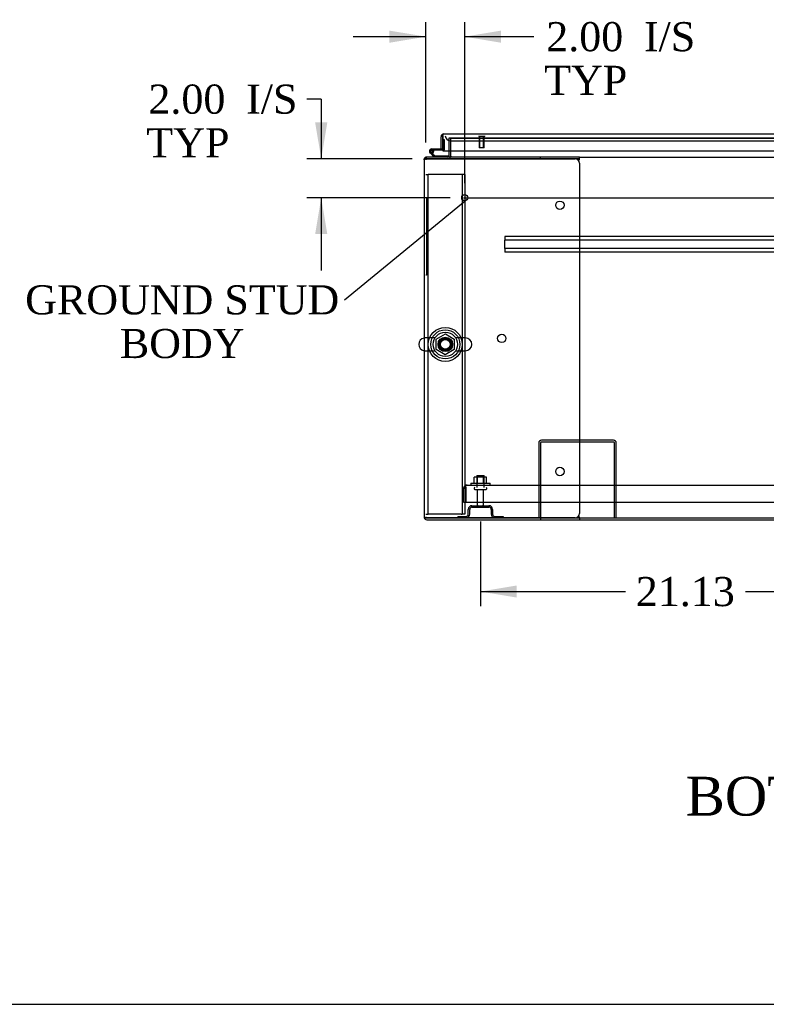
# Model space of a CAD drawing. Header units: inches. Extents: x 1 to 359, y -2 to 239.
# Tile 1 of 24: x 54 to 93, y 1 to 51. Entities that reach past the tile are written whole.
import ezdxf
from ezdxf import colors
from ezdxf.entities.mleader import LeaderData, LeaderLine
from ezdxf.enums import TextEntityAlignment as Align
from ezdxf.lldxf.tags import DXFTag
from ezdxf.math import Vec2, Vec3

# ---------------------------------------------------------------- set-up
doc = ezdxf.new("R2010")
doc.units = ezdxf.units.IN
doc.header["$MEASUREMENT"] = 0
for name, color, linetype in [('COM43132', 7, 'Continuous'), ('COM50669', 7, 'Continuous'), ('COM50677-2', 7, 'Continuous'), ('COM54746-56', 7, 'Continuous'), ('COM54926-2', 7, 'Continuous'), ('COM55738-22', 7, 'Continuous'), ('COM70110-5', 7, 'Continuous'), ('COM70217', 7, 'Continuous'), ('COM70220', 7, 'Continuous'), ('COM71188-3', 7, 'Continuous'), ('COM71190-5', 7, 'Continuous'), ('COM71195-1', 7, 'Continuous'), ('Default', 7, 'Continuous'), ('NTS166105', 7, 'Continuous'), ('NTS18024', 7, 'Continuous'), ('QLB20185', 7, 'Continuous'), ('SCS86414', 7, 'Continuous'), ('STD26089', 7, 'Continuous'), ('STD26258', 7, 'Continuous'), ('WAF25059', 7, 'Continuous'), ('WAF25377', 7, 'Continuous'), ('WAM254785', 7, 'Continuous')]:
    doc.layers.add(name, color=color, linetype=linetype)
doc.styles.add('SEACAD_Times_New_Roman', font='times.ttf')
tags = doc.linetypes.add('CENTER2', pattern=[1.125, 0.75, -0.125, 0.125, -0.125]).pattern_tags.tags
tags[10:11] = [DXFTag(74, 4), DXFTag(75, 0), DXFTag(340, '0'), DXFTag(46, 0.0), DXFTag(50, 0.0), DXFTag(44, 0.0), DXFTag(45, 0.0)]
tags[8:9] = [DXFTag(74, 4), DXFTag(75, 0), DXFTag(340, '0'), DXFTag(46, 0.0), DXFTag(50, 0.0), DXFTag(44, 0.0), DXFTag(45, 0.0)]
tags[6:7] = [DXFTag(74, 4), DXFTag(75, 0), DXFTag(340, '0'), DXFTag(46, 0.0), DXFTag(50, 0.0), DXFTag(44, 0.0), DXFTag(45, 0.0)]
tags[4:5] = [DXFTag(74, 4), DXFTag(75, 0), DXFTag(340, '0'), DXFTag(46, 0.0), DXFTag(50, 0.0), DXFTag(44, 0.0), DXFTag(45, 0.0)]
tags = doc.linetypes.add('HIDDEN2', pattern=[0.1875, 0.125, -0.0625]).pattern_tags.tags
tags[6:7] = [DXFTag(74, 4), DXFTag(75, 0), DXFTag(340, '0'), DXFTag(46, 0.0), DXFTag(50, 0.0), DXFTag(44, 0.0), DXFTag(45, 0.0)]
tags[4:5] = [DXFTag(74, 4), DXFTag(75, 0), DXFTag(340, '0'), DXFTag(46, 0.0), DXFTag(50, 0.0), DXFTag(44, 0.0), DXFTag(45, 0.0)]
doc.dimstyles.new('HAMMOND_(STH_-_300x200)', dxfattribs={"dimtxt": 1.5, "dimasz": 1.875, "dimexe": 0.75, "dimexo": 0.75, "dimgap": 0.375, "dimtad": 0, "dimtih": 1, "dimtoh": 1, "dimzin": 0, "dimdsep": 46, "dimtxsty": 'SEACAD_Times_New_Roman', "dimblk1": '_SE_FILLED', "dimblk2": '_SE_FILLED', "dimsah": 1, "dimcen": 0.75, "dimadec": 0, "dimazin": 0, "dimtfac": 0.8, "dimtofl": 0, "dimtmove": 0, "dimatfit": 3, "dimfxl": 1, "dimtolj": 1, "dimtzin": 0, "dimarcsym": 0})

# ---------------------------------------------------------------- blocks, each defined once
blk = doc.blocks.new('_SE_FILLED')
at = {"color": 0}
blk.add_line((0, 0), (-1, 0), dxfattribs=at)
blk.add_solid([(0, 0), (-1, -0.1665), (-1, 0.1665), (0, 0)], dxfattribs=at)
blk = doc.blocks.new('SEANNOT_GROUP2')
at = {"layer": 'Default', "color": 7, "linetype": 'CENTER2'}
blk.add_line((77.169, 42.237), (121.18, 42.237), dxfattribs=at)
blk = doc.blocks.new('SE1')
at = {"layer": 'COM43132', "color": 7, "linetype": 'HIDDEN2'}
for p, q in [((77.357, 27.426), (77.357, 27.426)), ((77.357, 27.426), (77.358, 27.426)), ((77.358, 27.426), (120.988, 27.426)), ((77.173, 26.551), (77.173, 27.241)), ((77.298, 27.323), (77.248, 27.39)), ((77.298, 27.241), (77.298, 27.39)), ((77.298, 27.323), (77.298, 27.241)), ((77.298, 27.241), (77.298, 27.241)), ((77.298, 26.551), (77.298, 27.241)), ((77.298, 27.241), (77.298, 26.551)), ((77.173, 26.551), (77.298, 26.551)), ((77.298, 26.551), (121.048, 26.551))]:
    blk.add_line(p, q, dxfattribs=at)
for start, end in [(90.1208, 126.194), (90, 90.0589), (126.194, 180)]:
    blk.add_arc((77.358, 27.241), 0.185, start, end, dxfattribs=at)
blk.add_open_spline([(77.298, 27.39), (77.308, 27.402), (77.318, 27.411), (77.333, 27.42), (77.338, 27.422), (77.347, 27.425), (77.352, 27.426), (77.357, 27.426)], degree=3, knots=[0, 0, 0, 0, 0.5, 0.5, 0.75, 0.75, 1, 1, 1, 1], dxfattribs=at)
at = {"layer": 'COM50669', "color": 7, "linetype": 'HIDDEN2'}
for p, q in [((81.047, 29.596), (81.047, 25.739)), ((81.142, 29.596), (81.142, 25.739)), ((84.904, 29.739), (81.19, 29.739)), ((84.904, 29.644), (81.19, 29.644)), ((84.952, 25.739), (84.952, 29.596)), ((85.047, 25.739), (85.047, 29.596))]:
    blk.add_line(p, q, dxfattribs=at)
for centre, radius, start, end in [((81.19, 29.596), 0.143, 90, 180), ((81.19, 29.596), 0.048, 90, 180), ((84.904, 29.596), 0.143, 0, 90), ((84.904, 29.596), 0.048, 0, 90)]:
    blk.add_arc(centre, radius, start, end, dxfattribs=at)
at = {"layer": 'COM50677-2', "color": 7, "linetype": 'HIDDEN2'}
for p, q in [((75.238, 43.427), (75.363, 43.427)), ((75.423, 43.427), (75.363, 43.427)), ((75.363, 25.927), (75.363, 43.427)), ((77.053, 43.427), (75.423, 43.427)), ((77.113, 43.427), (77.053, 43.427)), ((77.113, 43.427), (77.113, 25.927)), ((77.238, 43.427), (77.113, 43.427)), ((77.238, 43.427), (77.238, 25.927)), ((75.238, 25.927), (75.363, 25.927)), ((75.423, 25.927), (75.363, 25.927)), ((77.053, 25.927), (75.423, 25.927)), ((77.053, 25.927), (77.113, 25.927)), ((77.238, 25.927), (77.113, 25.927))]:
    blk.add_line(p, q, dxfattribs=at)
blk.add_circle((76.238, 34.677), 0.375, dxfattribs=at)
at = {"layer": 'COM54746-56', "color": 7, "linetype": 'Continuous'}
for p, q in [((76.113, 45.234), (76.113, 45.234)), ((75.533, 44.747), (76.113, 44.747)), ((76.113, 44.685), (75.533, 44.685)), ((76.113, 44.747), (76.113, 44.749)), ((75.666, 44.332), (75.454, 44.543)), ((75.567, 44.518), (75.692, 44.394)), ((75.588, 44.635), (75.65, 44.64)), ((75.692, 44.394), (76.385, 44.394)), ((76.385, 44.394), (76.385, 44.333))]:
    blk.add_line(p, q, dxfattribs=at)
at = {"layer": 'COM54746-56', "color": 7, "linetype": 'HIDDEN2'}
for p, q in [((76.113, 45.234), (76.175, 45.234)), ((76.175, 45.234), (76.175, 44.71)), ((75.521, 44.692), (75.546, 44.692)), ((76.15, 44.685), (76.113, 44.685)), ((75.471, 44.617), (75.471, 44.642)), ((75.497, 44.588), (75.567, 44.518)), ((75.546, 44.567), (75.521, 44.567)), ((75.65, 44.63), (75.588, 44.63)), ((75.596, 44.642), (75.596, 44.617)), ((76.385, 44.333), (76.385, 44.332))]:
    blk.add_line(p, q, dxfattribs=at)
at = {"layer": 'COM54746-56', "color": 7, "linetype": 'Continuous'}
blk.add_circle((75.533, 44.63), 0.05, dxfattribs=at)
for radius, start, end in [(0.117, 90, 5.2159), (0.055, 90, 5.2159), (0.055, 5.2159, 90), (0.117, 5.2159, 28.0398), (0.117, 227.608, 287.0274)]:
    blk.add_arc((75.533, 44.63), radius, start, end, dxfattribs=at)
at = {"layer": 'COM54746-56', "color": 7, "linetype": 'HIDDEN2'}
for centre, radius, start, end in [((75.521, 44.642), 0.05, 90, 180), ((75.533, 44.63), 0.117, 28.0398, 90), ((75.546, 44.642), 0.05, 0, 90), ((76.15, 44.71), 0.025, 270, 0), ((75.521, 44.617), 0.05, 180, 270), ((75.546, 44.617), 0.05, 270, 0)]:
    blk.add_arc(centre, radius, start, end, dxfattribs=at)
at = {"layer": 'COM54926-2', "color": 7, "linetype": 'Continuous'}
for p, q in [((75.143, 44.189), (75.143, 25.787)), ((75.151, 44.237), (75.286, 44.237)), ((75.286, 44.237), (75.151, 44.237)), ((81.143, 44.332), (75.286, 44.332)), ((75.286, 44.237), (75.286, 44.237)), ((81.143, 44.237), (75.286, 44.237)), ((75.286, 44.237), (82.923, 44.237)), ((83.143, 44.332), (81.143, 44.332)), ((81.143, 44.237), (81.143, 44.332)), ((83.143, 44.237), (81.143, 44.237)), ((83.119, 44.116), (83.132, 44.189)), ((83.143, 44.237), (83.143, 44.332)), ((83.143, 44.227), (83.143, 44.237)), ((83.143, 44.017), (83.143, 25.959)), ((75.151, 25.739), (75.286, 25.739)), ((75.286, 25.739), (75.151, 25.739)), ((75.286, 25.739), (75.286, 25.739)), ((75.286, 25.739), (81.143, 25.739)), ((82.923, 25.739), (75.286, 25.739)), ((75.286, 25.644), (81.143, 25.644)), ((81.143, 25.739), (81.143, 25.644)), ((81.143, 25.739), (83.143, 25.739)), ((81.143, 25.644), (83.143, 25.644)), ((83.132, 25.787), (83.119, 25.859)), ((83.143, 25.739), (83.143, 25.749)), ((83.143, 25.739), (83.143, 25.644))]:
    blk.add_line(p, q, dxfattribs=at)
for centre in [(82.143, 41.847), (79.143, 34.988), (82.143, 28.129)]:
    blk.add_circle(centre, 0.218, dxfattribs=at)
for centre, radius, start, end in [((75.286, 44.189), 0.143, 160.3871, 180), ((75.286, 44.189), 0.143, 90, 160.3871), ((82.923, 44.017), 0.22, 0, 90), ((83.451, 44.119), 0.326, 160.716, 167.6742), ((82.923, 25.959), 0.22, 270, 0), ((75.286, 25.787), 0.143, 180, 199.6129), ((75.286, 25.787), 0.143, 199.6129, 270), ((83.451, 25.856), 0.326, 192.3258, 199.284)]:
    blk.add_arc(centre, radius, start, end, dxfattribs=at)
for centre, start_param, end_param in [((75.286, 44.189), 2.799282, 3.141593), ((75.286, 25.787), 3.141593, 3.483903)]:
    blk.add_ellipse(centre, major_axis=(0.143, 0), ratio=0.99836, start_param=start_param, end_param=end_param, dxfattribs=at)
at = {"layer": 'COM55738-22', "color": 7, "linetype": 'HIDDEN2'}
for p, q in [((77.422, 25.926), (77.422, 26.176)), ((77.494, 25.926), (77.494, 26.176)), ((77.61, 26.364), (78.485, 26.364)), ((77.61, 26.292), (78.485, 26.292)), ((78.6, 26.176), (78.6, 25.926)), ((78.672, 26.176), (78.672, 25.926)), ((76.885, 25.811), (77.307, 25.811)), ((76.885, 25.811), (76.885, 25.739)), ((78.788, 25.811), (79.21, 25.811)), ((79.21, 25.811), (79.21, 25.739))]:
    blk.add_line(p, q, dxfattribs=at)
for centre, radius, start, end in [((77.307, 25.926), 0.188, 270, 0), ((77.307, 25.926), 0.116, 270, 0), ((77.61, 26.176), 0.188, 90, 180), ((77.61, 26.176), 0.116, 90, 180), ((78.485, 26.176), 0.188, 0, 90), ((78.485, 26.176), 0.116, 0, 90), ((78.788, 25.926), 0.188, 180, 270), ((78.788, 25.926), 0.116, 180, 270)]:
    blk.add_arc(centre, radius, start, end, dxfattribs=at)
at = {"layer": 'COM70110-5', "color": 7, "linetype": 'HIDDEN2'}
for p in [(76.518, 45.299), (97.558, 45.301)]:
    blk.add_line(p, (76.518, 45.301), dxfattribs=at)
blk.add_circle((76.238, 34.677), 0.344, dxfattribs=at)
at = {"layer": 'COM70217', "color": 7, "linetype": 'HIDDEN2'}
for p, q in [((119.05, 40.237), (79.3, 40.237)), ((79.3, 40.237), (79.3, 40.194)), ((79.3, 40.194), (79.3, 40.092)), ((79.3, 40.092), (79.3, 40.049)), ((79.3, 39.612), (79.3, 40.049)), ((119.05, 40.049), (79.3, 40.049)), ((119.05, 39.612), (79.3, 39.612)), ((79.3, 39.612), (79.3, 39.569)), ((79.3, 39.569), (79.3, 39.467)), ((79.3, 39.467), (79.3, 39.424)), ((119.05, 39.424), (79.3, 39.424))]:
    blk.add_line(p, q, dxfattribs=at)
at = {"layer": 'COM70220', "color": 7, "linetype": 'HIDDEN2'}
for p, q in [((76.488, 45.174), (76.738, 45.174)), ((76.738, 45.174), (97.298, 45.174))]:
    blk.add_line(p, q, dxfattribs=at)
blk.add_arc((76.488, 45.424), 0.25, 180, 270, dxfattribs=at)
at = {"layer": 'COM71188-3', "color": 7, "linetype": 'HIDDEN2'}
for p, q in [((76.423, 45.299), (76.423, 44.644)), ((76.518, 45.299), (76.423, 45.299)), ((75.143, 44.237), (75.151, 44.237))]:
    blk.add_line(p, q, dxfattribs=at)
at = {"layer": 'COM71188-3', "color": 7, "linetype": 'Continuous'}
for p, q in [((75.143, 44.189), (75.143, 44.237)), ((76.423, 44.644), (76.423, 44.38)), ((83.143, 25.644), (115.206, 25.644))]:
    blk.add_line(p, q, dxfattribs=at)
for radius, start in [(0.048, 270), (0.143, 340.3871)]:
    blk.add_arc((76.375, 44.38), radius, start, 0, dxfattribs=at)
at = {"layer": 'COM71188-3', "color": 7, "linetype": 'HIDDEN2'}
blk.add_arc((76.375, 44.38), 0.143, 270, 340.3871, dxfattribs=at)
at = {"layer": 'COM71190-5', "color": 7, "linetype": 'HIDDEN2'}
for p, q in [((76.518, 45.299), (97.558, 45.299)), ((76.518, 44.644), (76.518, 45.299)), ((75.238, 44.323), (75.238, 44.189)), ((75.238, 25.787), (75.238, 25.739))]:
    blk.add_line(p, q, dxfattribs=at)
at = {"layer": 'COM71190-5', "color": 7, "linetype": 'Continuous'}
for p, q in [((75.238, 44.332), (75.286, 44.332)), ((75.238, 44.332), (75.238, 44.323)), ((76.518, 44.38), (76.518, 44.644)), ((76.518, 44.38), (76.518, 44.332)), ((83.143, 44.332), (115.206, 44.332)), ((83.143, 25.739), (115.206, 25.739))]:
    blk.add_line(p, q, dxfattribs=at)
at = {"layer": 'COM71195-1', "color": 7, "linetype": 'Continuous'}
for p, q in [((76.018, 44.749), (76.018, 45.376)), ((76.113, 45.438), (76.074, 45.489)), ((76.113, 45.376), (76.113, 45.489)), ((76.113, 45.438), (76.113, 45.376)), ((76.113, 45.376), (76.113, 45.376)), ((76.113, 44.749), (76.113, 45.376)), ((76.113, 45.376), (76.113, 44.644)), ((76.161, 45.519), (97.875, 45.519)), ((76.161, 45.519), (76.161, 45.519)), ((76.161, 45.519), (76.161, 45.519)), ((76.018, 44.749), (76.113, 44.749)), ((76.113, 44.644), (97.923, 44.644))]:
    blk.add_line(p, q, dxfattribs=at)
for start, end in [(127.5036, 180), (90.1561, 127.5036), (90, 90.0762)]:
    blk.add_arc((76.161, 45.376), 0.143, start, end, dxfattribs=at)
blk.add_open_spline([(76.113, 45.489), (76.121, 45.499), (76.129, 45.506), (76.141, 45.514), (76.145, 45.516), (76.153, 45.518), (76.157, 45.519), (76.161, 45.519)], degree=3, knots=[0, 0, 0, 0, 0.5, 0.5, 0.75, 0.75, 1, 1, 1, 1], dxfattribs=at)
at = {"layer": 'NTS166105', "color": 7, "linetype": 'HIDDEN2'}
for p, q in [((77.894, 27.842), (77.732, 27.842)), ((77.732, 27.522), (77.732, 27.842)), ((78.203, 27.842), (77.894, 27.842)), ((77.894, 27.522), (77.894, 27.842)), ((78.364, 27.842), (78.203, 27.842)), ((78.203, 27.522), (78.203, 27.842)), ((78.364, 27.522), (78.364, 27.842))]:
    blk.add_line(p, q, dxfattribs=at)
at = {"layer": 'NTS18024', "color": 7, "linetype": 'HIDDEN2'}
for p, q in [((75.773, 34.94), (76.243, 35.214)), ((76.243, 35.214), (76.703, 34.94)), ((75.773, 34.414), (75.773, 34.94)), ((76.703, 34.94), (76.703, 34.414)), ((76.238, 34.142), (75.773, 34.414)), ((76.703, 34.414), (76.238, 34.142))]:
    blk.add_line(p, q, dxfattribs=at)
blk.add_circle((76.238, 34.677), 0.263, dxfattribs=at)
at = {"layer": 'QLB20185', "color": 7, "linetype": 'HIDDEN2'}
for p, q in [((75.268, 42.237), (75.238, 42.237)), ((75.268, 42.237), (75.268, 41.862)), ((75.268, 41.862), (75.268, 38.612)), ((75.285, 41.078), (75.268, 41.078)), ((75.283, 41.057), (75.268, 41.057)), ((75.285, 41.044), (75.268, 41.044)), ((75.283, 41.042), (75.268, 41.042)), ((75.283, 41.032), (75.268, 41.032)), ((75.283, 41.004), (75.268, 41.004)), ((75.283, 40.918), (75.268, 40.918)), ((75.283, 40.902), (75.268, 40.902)), ((75.268, 40.9), (75.285, 40.9)), ((75.268, 40.9), (75.285, 40.9)), ((75.285, 40.86), (75.268, 40.86)), ((75.283, 40.689), (75.268, 40.689)), ((75.285, 40.653), (75.268, 40.653)), ((75.283, 41.078), (75.283, 41.057)), ((75.283, 41.032), (75.283, 41.042)), ((75.283, 41.004), (75.283, 41.032)), ((75.283, 40.918), (75.283, 41.004)), ((75.283, 40.902), (75.283, 40.918)), ((75.283, 40.902), (75.283, 40.9)), ((75.283, 40.85), (75.283, 40.858)), ((75.283, 40.689), (75.283, 40.85)), ((75.283, 40.756), (75.285, 40.756)), ((75.283, 40.644), (75.283, 40.651)), ((75.283, 40.534), (75.283, 40.644)), ((75.283, 40.503), (75.268, 40.503)), ((75.283, 40.482), (75.268, 40.482)), ((75.268, 40.475), (75.285, 40.475)), ((75.283, 40.425), (75.268, 40.425)), ((75.283, 40.283), (75.268, 40.283)), ((75.283, 40.201), (75.268, 40.201)), ((75.283, 40.197), (75.268, 40.197)), ((75.283, 40.188), (75.268, 40.188)), ((75.283, 40.177), (75.268, 40.177)), ((75.283, 40.158), (75.268, 40.158)), ((75.283, 40.089), (75.268, 40.089)), ((75.283, 40.503), (75.283, 40.534)), ((75.283, 40.482), (75.283, 40.503)), ((75.283, 40.283), (75.283, 40.425)), ((75.285, 40.418), (75.283, 40.418)), ((75.283, 40.284), (75.285, 40.284)), ((75.283, 40.197), (75.283, 40.201)), ((75.283, 40.188), (75.283, 40.197)), ((75.283, 40.177), (75.283, 40.188)), ((75.283, 40.158), (75.283, 40.177)), ((75.283, 40.089), (75.283, 40.158)), ((75.283, 40.067), (75.283, 40.089)), ((75.283, 40.067), (75.268, 40.067)), ((75.285, 39.987), (75.268, 39.987)), ((75.285, 39.987), (75.268, 39.987)), ((75.283, 39.985), (75.268, 39.985)), ((75.268, 39.853), (75.285, 39.853)), ((75.285, 39.773), (75.268, 39.773)), ((75.283, 39.753), (75.268, 39.753)), ((75.283, 39.658), (75.268, 39.658)), ((75.268, 39.643), (75.285, 39.643)), ((75.268, 39.639), (75.285, 39.639)), ((75.283, 39.977), (75.283, 39.985)), ((75.283, 39.862), (75.283, 39.977)), ((75.283, 39.855), (75.283, 39.862)), ((75.283, 39.753), (75.283, 39.773)), ((75.283, 39.658), (75.283, 39.753)), ((75.285, 39.565), (75.268, 39.565)), ((75.283, 39.558), (75.268, 39.558)), ((75.283, 39.533), (75.268, 39.533)), ((75.283, 39.441), (75.268, 39.441)), ((75.268, 39.421), (75.285, 39.421)), ((75.283, 39.533), (75.283, 39.558)), ((75.283, 39.441), (75.283, 39.533)), ((75.283, 39.421), (75.283, 39.441)), ((75.268, 38.612), (75.268, 38.237)), ((75.268, 38.237), (75.238, 38.237))]:
    blk.add_line(p, q, dxfattribs=at)
at = {"layer": 'SCS86414', "color": 7, "linetype": 'HIDDEN2'}
for p, q in [((75.708, 35.008), (75.202, 35.008)), ((77.274, 35.008), (76.768, 35.008)), ((75.202, 34.345), (75.708, 34.345)), ((76.768, 34.345), (77.274, 34.345))]:
    blk.add_line(p, q, dxfattribs=at)
for radius in [0.625, 0.312, 0.252]:
    blk.add_circle((76.238, 34.677), radius, dxfattribs=at)
at = {"layer": 'SCS86414', "color": 7, "linetype": 'Continuous'}
blk.add_arc((75.202, 34.677), 0.331, 100.3132, 259.6868, dxfattribs=at)
at = {"layer": 'SCS86414', "color": 7, "linetype": 'HIDDEN2'}
for centre, start, end in [((75.202, 34.677), 90, 100.3132), ((77.274, 34.677), 270, 90), ((75.202, 34.677), 259.6868, 270)]:
    blk.add_arc(centre, 0.331, start, end, dxfattribs=at)
at = {"layer": 'STD26089', "color": 7, "linetype": 'HIDDEN2'}
for p, q in [((77.86, 27.926), (78.235, 27.926)), ((77.86, 27.926), (77.86, 27.301)), ((78.235, 27.301), (78.235, 27.926)), ((77.722, 27.271), (77.722, 27.231)), ((77.752, 27.201), (78.342, 27.201)), ((77.881, 27.201), (77.881, 26.424)), ((78.213, 26.424), (78.213, 27.201)), ((78.372, 27.231), (78.372, 27.271))]:
    blk.add_line(p, q, dxfattribs=at)
for centre, radius, start, end in [((77.752, 27.271), 0.03, 90, 180), ((77.752, 27.231), 0.03, 180, 270), ((78.342, 27.271), 0.03, 0, 90), ((78.342, 27.231), 0.03, 270, 0), ((77.941, 26.424), 0.06, 180, 270), ((78.153, 26.424), 0.06, 270, 0)]:
    blk.add_arc(centre, radius, start, end, dxfattribs=at)
at = {"layer": 'STD26258', "color": 7, "linetype": 'HIDDEN2'}
for p, q in [((77.957, 45.424), (77.957, 45.393)), ((78.269, 45.393), (77.957, 45.393)), ((77.988, 45.393), (77.988, 44.799)), ((78.019, 44.799), (78.019, 45.393)), ((78.207, 44.799), (78.207, 45.393)), ((78.238, 44.799), (78.238, 45.393)), ((78.269, 45.393), (78.269, 45.424)), ((78.238, 44.799), (77.988, 44.799))]:
    blk.add_line(p, q, dxfattribs=at)
blk.add_circle((77.238, 42.237), 0.156, dxfattribs=at)
at = {"layer": 'WAF25059', "color": 7, "linetype": 'HIDDEN2'}
for p, q in [((77.548, 27.522), (78.548, 27.522)), ((77.548, 27.522), (77.548, 27.426)), ((78.548, 27.426), (78.548, 27.522))]:
    blk.add_line(p, q, dxfattribs=at)
at = {"layer": 'WAF25377', "color": 7, "linetype": 'HIDDEN2'}
for radius in [0.875, 0.34]:
    blk.add_circle((76.238, 34.677), radius, dxfattribs=at)
at = {"layer": 'WAM254785', "color": 7, "linetype": 'HIDDEN2'}
for radius in [0.75, 0.312]:
    blk.add_circle((76.238, 34.677), radius, dxfattribs=at)
blk = doc.blocks.new('DMBLK3965')
at = {"layer": 'Default', "linetype": 'Continuous'}
for points in [[(79.922, 21.628), (79.922, 22.253), (78.047, 21.94)], [(97.297, 21.628), (99.172, 21.94), (97.297, 22.253)]]:
    blk.add_hatch(color=7, dxfattribs=at).paths.add_polyline_path(points)
at = {"layer": 'Default', "color": 7, "linetype": 'Continuous'}
for p, q in [((99.172, 26.451), (99.172, 21.19)), ((78.047, 25.542), (78.047, 21.19)), ((78.047, 21.94), (85.526, 21.94)), ((91.694, 21.94), (99.172, 21.94))]:
    blk.add_line(p, q, dxfattribs=at)
at = {"layer": 'Default', "color": 7, "linetype": 'Continuous', "style": 'SEACAD_Times_New_Roman'}
blk.add_text('21.13', height=1.5, dxfattribs=at).set_placement((86.051, 22.69), align=Align.TOP_LEFT)
blk = doc.blocks.new('DMBLK3973')
at = {"layer": 'Default', "linetype": 'Continuous'}
for points in [[(73.363, 50.846), (73.363, 50.221), (75.238, 50.534)], [(79.113, 50.846), (77.238, 50.534), (79.113, 50.221)]]:
    blk.add_hatch(color=7, dxfattribs=at).paths.add_polyline_path(points)
at = {"layer": 'Default', "color": 7, "linetype": 'Continuous'}
for p, q in [((75.238, 45.082), (75.238, 51.284)), ((77.238, 42.987), (77.238, 51.284)), ((71.488, 50.534), (75.238, 50.534)), ((77.238, 50.534), (80.055, 50.534)), ((80.055, 50.534), (80.805, 50.534))]:
    blk.add_line(p, q, dxfattribs=at)
at = {"layer": 'Default', "color": 7, "linetype": 'Continuous', "style": 'SEACAD_Times_New_Roman'}
for s, p in [('2.00', (81.437, 51.284)), ('I/S', (86.468, 51.284)), ('TYP', (81.33, 49.034))]:
    blk.add_text(s, height=1.5, dxfattribs=at).set_placement(p, align=Align.TOP_LEFT)
blk = doc.blocks.new('DMBLK3974')
at = {"layer": 'Default', "linetype": 'Continuous'}
for points in [[(69.535, 46.112), (69.848, 44.237), (70.16, 46.112)], [(69.535, 40.362), (70.16, 40.362), (69.848, 42.237)]]:
    blk.add_hatch(color=7, dxfattribs=at).paths.add_polyline_path(points)
at = {"layer": 'Default', "color": 7, "linetype": 'Continuous'}
for p, q in [((69.848, 47.315), (69.098, 47.315)), ((69.848, 47.315), (69.848, 44.237)), ((74.536, 44.237), (69.098, 44.237)), ((76.488, 42.237), (69.098, 42.237)), ((69.848, 42.237), (69.848, 38.487))]:
    blk.add_line(p, q, dxfattribs=at)
at = {"layer": 'Default', "color": 7, "linetype": 'Continuous', "style": 'SEACAD_Times_New_Roman'}
for s, p in [('2.00', (60.947, 48.065)), ('I/S', (65.978, 48.065)), ('TYP', (60.84, 45.815))]:
    blk.add_text(s, height=1.5, dxfattribs=at).set_placement(p, align=Align.TOP_LEFT)
blk = doc.blocks.new('BORDER')
at = {"layer": 'Default', "color": 7, "linetype": 'Continuous'}
blk.add_line((-41.86, 0), (0, 0), dxfattribs=at)

msp = doc.modelspace()

# ---------------------------------------------------------------- block references
at = {"layer": 'Default', "color": 7, "xscale": 8.55, "yscale": 8.55, "zscale": 8.55}
msp.add_blockref('BORDER', (359.223, 0.67), dxfattribs=at)
at = {"layer": 'Default'}
for name in ['SE1', 'SEANNOT_GROUP2']:
    msp.add_blockref(name, (0, 0), dxfattribs=at)

# ---------------------------------------------------------------- texts
at = {"layer": 'Default', "color": 7, "linetype": 'Continuous', "style": 'SEACAD_Times_New_Roman'}
msp.add_text('BOTTOM VIEW', height=2, dxfattribs=at).set_placement((88.622, 12.395), align=Align.TOP_LEFT)

# ---------------------------------------------------------------- dimensions: what is measured, and where the dimension line sits
at = {"layer": 'Default', "color": 7, "linetype": 'Continuous'}
dim = msp.add_linear_dim(base=(77.238, 50.534), p1=(75.238, 44.189), p2=(77.238, 42.237), text='\\A1;<> I/S\\PTYP', dimstyle='HAMMOND_(STH_-_300x200)', override={"dimtmove": 1}, dxfattribs=at)
dim.commit()
dim.dimension.update_dxf_attribs({"geometry": 'DMBLK3973', "text_midpoint": (80.805, 50.534), "dimtype": 160})
dim = msp.add_linear_dim(base=(69.848, 42.237), p1=(75.286, 44.237), p2=(77.238, 42.237), angle=90, text='\\A1;<> I/S\\PTYP', dimstyle='HAMMOND_(STH_-_300x200)', override={"dimtmove": 1}, dxfattribs=at)
dim.commit()
dim.dimension.update_dxf_attribs({"geometry": 'DMBLK3974', "text_midpoint": (69.098, 47.315), "dimtype": 160})
dim = msp.add_linear_dim(base=(99.1724, 21.9404), p1=(78.0471, 26.2918), p2=(99.1724, 27.2008), text='\\A1;<>', dimstyle='HAMMOND_(STH_-_300x200)', dxfattribs=at)
dim.commit()
dim.dimension.update_dxf_attribs({"geometry": 'DMBLK3965', "text_midpoint": (88.6098, 21.9404), "dimtype": 160})

# ---------------------------------------------------------------- leaders
ml = msp.add_multileader_mtext('Standard', dxfattribs=at)
ml.set_content('{\\pxsm0.9;\\fTimes New Roman|b0||i0||c0|p34;\\W1.;GROUND STUD\\PBODY\\P}', color=7)
ml.set_leader_properties()
ml.set_arrow_properties(name='_SE_FILLED')
ml.build(insert=Vec2(0, 0))
ml.multileader.update_dxf_attribs({"dogleg_length": 0, "arrow_head_size": 1.875})
ctx = ml.context
ctx.base_point, ctx.char_height, ctx.arrow_head_size, ctx.landing_gap_size = Vec3(54.767, 36.295), 1.5, 1.875, 0.525
ctx.text_align_type = 1
notes = []
notes.append((ctx, [(0, (1, 1, 0), (71.042, 36.955), (-1, 0), 0, [(0, [(77.364, 42.144)], 0, [])])]))
ctx.mtext.insert, ctx.mtext.alignment = Vec3(62.687, 37.722), 2
for ctx, leaders in notes:
    for number, flags, end, landing, length, lines in leaders:
        leader = LeaderData()
        leader.index, (leader.has_last_leader_line, leader.has_dogleg_vector, leader.attachment_direction) = number, flags
        leader.last_leader_point, leader.dogleg_vector, leader.dogleg_length = Vec3(end), Vec3(landing), length
        for number, points, colour, breaks in lines:
            line = LeaderLine()
            line.index, line.vertices, line.color, line.breaks = number, Vec3.list(points), colors.encode_raw_color(colour), breaks
            leader.lines.append(line)
        ctx.leaders.append(leader)

doc.saveas('drawing.dxf')
